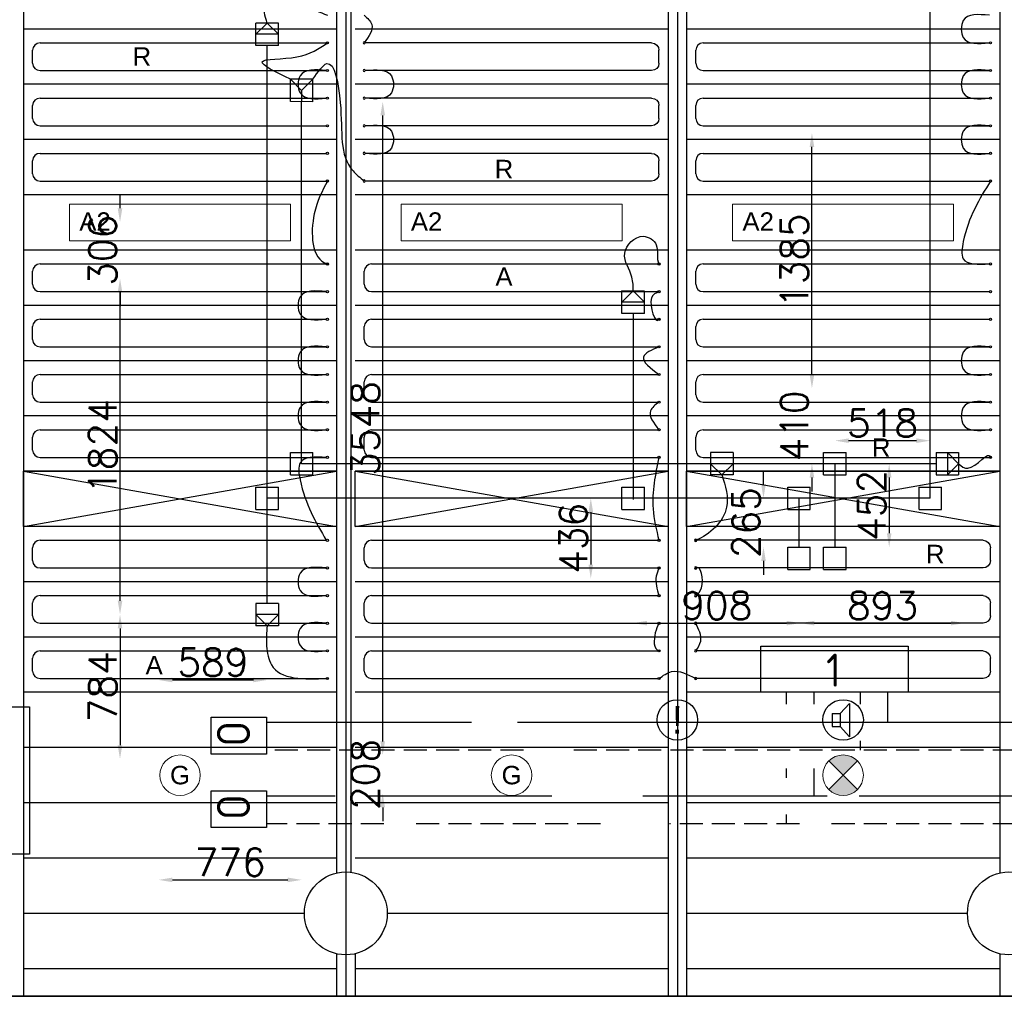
# Model space of a CAD drawing. Extents: x 7383 to 741080, y -570072 to -203000.
# Tile 28 of 32: x 554804 to 560149, y -265949 to -260648. Entities that reach past the tile are written whole.
import ezdxf

# ---------------------------------------------------------------- set-up
doc = ezdxf.new("R2010")
doc.units = 0
doc.header["$LTSCALE"] = 25
for name, pattern in [('2322105', [47, 40, -7]), ('2322106', [47, 5, -2, 5, -2, 5, -2, 5, -2, 5, -2, 5, -7]), ('2322107', [2000, 1000, 1000]), ('2322108', [7, 5, -2])]:
    doc.linetypes.add(name, pattern=pattern)
doc.layers.get('0').update_dxf_attribs({"linetype": 'CONTINUOUS'})
doc.layers.get('DEFPOINTS').update_dxf_attribs({"linetype": 'CONTINUOUS'})
for name, color, linetype in [('60', 7, 'CONTINUOUS'), ('60-CV', 3, 'CONTINUOUS'), ('KP-bandraster', 5, 'CONTINUOUS'), ('KP-koppelingen', 6, 'CONTINUOUS'), ('KP-leidingwerk-nieuw', 3, 'CONTINUOUS'), ('KP-Lucht aanvoer', 6, 'CONTINUOUS'), ('KP-lucht centreline', 2, 'CONTINUOUS'), ('KP-maatvoering', 7, 'CONTINUOUS'), ('KP-Melders', 3, 'CONTINUOUS'), ('KP-Oppervlak', 3, 'CONTINUOUS'), ('KP-panelen', 1, 'CONTINUOUS'), ('KP-registers', 4, 'CONTINUOUS'), ('KP-slangen', 7, 'CONTINUOUS'), ('KP-tekst', 7, 'CONTINUOUS'), ('SYM-W', 7, 'CONTINUOUS'), ('WL5501--', 130, 'CONTINUOUS'), ('WL5502--', 130, 'CONTINUOUS'), ('WL561---_AANVOER', 10, 'CONTINUOUS'), ('WL561---_RETOUR', 10, 'CONTINUOUS')]:
    doc.layers.add(name, color=color, linetype=linetype)
doc.layers.add('KP-Verlichting', color=2, linetype='CONTINUOUS', lineweight=18)
doc.styles.add('arial', font='ARIAL.TTF')
doc.styles.add('ISO', font='ISO.SHX')
doc.styles.add('VERWOL-1', font='ROMANS.SHX')
doc.dimstyles.new('MARTIN', dxfattribs={"dimscale": 0, "dimtxt": 50, "dimasz": 75, "dimexe": 4, "dimexo": 4, "dimgap": 20, "dimtad": 1, "dimdec": 0, "dimrnd": 0.01, "dimzin": 1, "dimdsep": 46, "dimtxsty": 'VERWOL-1', "dimcen": -25, "dimdle": 1, "dimclrd": 7, "dimclre": 2, "dimclrt": 7, "dimadec": 0, "dimazin": 0, "dimtfac": 1, "dimtdec": 0, "dimtix": 1, "dimtofl": 0, "dimtmove": 0, "dimatfit": 3, "dimldrblk": 'OBLIQUE', "dimfxl": 0, "dimtvp": 33.333333, "dimtolj": 1, "dimtzin": 1, "dimarcsym": 0})

# ---------------------------------------------------------------- blocks, each defined once
blk = doc.blocks.new('Register A')
at = {"layer": 'KP-registers', "linetype": 'Continuous'}
for p, q in [((90, 225), (1644, 225)), ((50, 115), (50, 185)), ((90, 75), (1644, 75))]:
    blk.add_line(p, q, dxfattribs=at)
for centre in [(1650, 225), (1650, 75)]:
    blk.add_circle(centre, 6, dxfattribs=at)
for centre, start, end in [((90, 185), 90, 180), ((90, 115), 180, 270)]:
    blk.add_arc(centre, 40, start, end, dxfattribs=at)
blk = doc.blocks.new('*D1597')
at = {"layer": 'DEFPOINTS', "color": 0, "linetype": 'Continuous', "transparency": 16777216}
for p in [(556147, -264231.8), (555557.7, -264660.8), (556147, -264660.9)]:
    blk.add_point(p, dxfattribs=at)
at = {"layer": 'KP-maatvoering', "color": 7, "linetype": 'Continuous', "lineweight": -2, "transparency": 16777216}
blk.add_line((555632.7, -264231.8), (556072, -264231.8), dxfattribs=at)
at = {"layer": 'KP-maatvoering', "color": 7, "linetype": 'Continuous', "transparency": 16777216}
for points in [[(555632.7, -264219.3), (555632.7, -264244.3), (555557.7, -264231.8)], [(556072, -264219.3), (556072, -264244.3), (556147, -264231.8)]]:
    blk.add_solid(points, dxfattribs=at)
at = {"layer": 'KP-maatvoering', "color": 7, "linetype": 'Continuous', "transparency": 16777216, "insert": (555852.4, -264136.8), "char_height": 150, "attachment_point": 5, "style": 'VERWOL-1'}
blk.add_mtext('\\A1;589', dxfattribs=at)
blk = doc.blocks.new('_OBLIQUE')
at = {"color": 0, "linetype": 'ByBlock'}
blk.add_line((-0.5, -0.5), (0.5, 0.5), dxfattribs=at)
blk = doc.blocks.new('*D1598')
at = {"layer": 'DEFPOINTS', "color": 0, "linetype": 'Continuous', "transparency": 16777216}
for p in [(555557.7, -264848), (556334.2, -264848.1), (556334.2, -265316.8)]:
    blk.add_point(p, dxfattribs=at)
at = {"layer": 'KP-maatvoering', "color": 7, "linetype": 'Continuous', "lineweight": -2, "transparency": 16777216}
blk.add_line((555632.7, -265316.8), (556259.2, -265316.8), dxfattribs=at)
at = {"layer": 'KP-maatvoering', "color": 7, "linetype": 'Continuous', "transparency": 16777216}
for points in [[(555632.7, -265304.3), (555632.7, -265329.3), (555557.7, -265316.8)], [(556259.2, -265304.3), (556259.2, -265329.3), (556334.2, -265316.8)]]:
    blk.add_solid(points, dxfattribs=at)
at = {"layer": 'KP-maatvoering', "color": 7, "linetype": 'Continuous', "transparency": 16777216, "insert": (555946, -265221.8), "char_height": 150, "attachment_point": 5, "style": 'VERWOL-1'}
blk.add_mtext('\\A1;776', dxfattribs=at)
blk = doc.blocks.new('*D1599')
at = {"layer": 'DEFPOINTS', "color": 0, "linetype": 'Continuous', "transparency": 16777216}
for p in [(556395, -264640.4), (556774.3, -264640.4), (556334.2, -264848.1)]:
    blk.add_point(p, dxfattribs=at)
at = {"layer": 'KP-maatvoering', "color": 7, "linetype": 'Continuous', "lineweight": -2, "transparency": 16777216}
for p, q in [((556774.3, -264565.4), (556774.3, -264490.4)), ((556774.3, -264923.1), (556774.3, -264998.1))]:
    blk.add_line(p, q, dxfattribs=at)
at = {"layer": 'KP-maatvoering', "color": 7, "linetype": 'Continuous', "transparency": 16777216}
for points in [[(556761.8, -264565.4), (556786.8, -264565.4), (556774.3, -264640.4)], [(556761.8, -264923.1), (556786.8, -264923.1), (556774.3, -264848.1)]]:
    blk.add_solid(points, dxfattribs=at)
at = {"layer": 'KP-maatvoering', "color": 7, "linetype": 'Continuous', "transparency": 16777216, "insert": (556679.3, -264744.3), "char_height": 150, "attachment_point": 5, "rotation": 90, "style": 'VERWOL-1'}
blk.add_mtext('\\A1;208', dxfattribs=at)
blk = doc.blocks.new('*D1600')
at = {"layer": 'DEFPOINTS', "color": 0, "linetype": 'Continuous', "transparency": 16777216}
for p in [(556334.2, -261092.8), (556774.3, -261092.8), (556395, -264640.4)]:
    blk.add_point(p, dxfattribs=at)
at = {"layer": 'KP-maatvoering', "color": 7, "linetype": 'Continuous', "lineweight": -2, "transparency": 16777216}
blk.add_line((556774.3, -264565.4), (556774.3, -261167.8), dxfattribs=at)
at = {"layer": 'KP-maatvoering', "color": 7, "linetype": 'Continuous', "transparency": 16777216}
for points in [[(556761.8, -261167.8), (556786.8, -261167.8), (556774.3, -261092.8)], [(556761.8, -264565.4), (556786.8, -264565.4), (556774.3, -264640.4)]]:
    blk.add_solid(points, dxfattribs=at)
at = {"layer": 'KP-maatvoering', "color": 7, "linetype": 'Continuous', "transparency": 16777216, "insert": (556679.3, -262866.6), "char_height": 150, "attachment_point": 5, "rotation": 90, "style": 'VERWOL-1'}
blk.add_mtext('\\A1;3548', dxfattribs=at)
blk = doc.blocks.new('*D1601')
at = {"layer": 'DEFPOINTS', "color": 0, "linetype": 'Continuous', "transparency": 16777216}
for p in [(556086.1, -263876.8), (555348.2, -264660.9), (556147, -264660.9)]:
    blk.add_point(p, dxfattribs=at)
at = {"layer": 'KP-maatvoering', "color": 7, "linetype": 'Continuous', "lineweight": -2, "transparency": 16777216}
blk.add_line((555348.2, -263951.8), (555348.2, -264585.9), dxfattribs=at)
at = {"layer": 'KP-maatvoering', "color": 7, "linetype": 'Continuous', "transparency": 16777216}
for points in [[(555335.7, -263951.8), (555360.7, -263951.8), (555348.2, -263876.8)], [(555335.7, -264585.9), (555360.7, -264585.9), (555348.2, -264660.9)]]:
    blk.add_solid(points, dxfattribs=at)
at = {"layer": 'KP-maatvoering', "color": 7, "linetype": 'Continuous', "transparency": 16777216, "insert": (555253.2, -264268.8), "char_height": 150, "attachment_point": 5, "rotation": 90, "style": 'VERWOL-1'}
blk.add_mtext('\\A1;784', dxfattribs=at)
blk = doc.blocks.new('*D1602')
at = {"layer": 'DEFPOINTS', "color": 0, "linetype": 'Continuous', "transparency": 16777216}
for p in [(555348.2, -262052.7), (556086.1, -262052.7), (556086.1, -263876.8)]:
    blk.add_point(p, dxfattribs=at)
at = {"layer": 'KP-maatvoering', "color": 7, "linetype": 'Continuous', "lineweight": -2, "transparency": 16777216}
blk.add_line((555348.2, -263801.8), (555348.2, -262127.7), dxfattribs=at)
at = {"layer": 'KP-maatvoering', "color": 7, "linetype": 'Continuous', "transparency": 16777216}
for points in [[(555335.7, -262127.7), (555360.7, -262127.7), (555348.2, -262052.7)], [(555335.7, -263801.8), (555360.7, -263801.8), (555348.2, -263876.8)]]:
    blk.add_solid(points, dxfattribs=at)
at = {"layer": 'KP-maatvoering', "color": 7, "linetype": 'Continuous', "transparency": 16777216, "insert": (555253.2, -262964.8), "char_height": 150, "attachment_point": 5, "rotation": 90, "style": 'VERWOL-1'}
blk.add_mtext('\\A1;1824', dxfattribs=at)
blk = doc.blocks.new('*D1603')
at = {"layer": 'DEFPOINTS', "color": 0, "linetype": 'Continuous', "transparency": 16777216}
for p in [(555348.2, -261746.4), (556147, -261746.4), (556086.1, -262052.7)]:
    blk.add_point(p, dxfattribs=at)
at = {"layer": 'KP-maatvoering', "color": 7, "linetype": 'Continuous', "lineweight": -2, "transparency": 16777216}
for p, q in [((555348.2, -261671.4), (555348.2, -261596.4)), ((555348.2, -262127.7), (555348.2, -262202.7))]:
    blk.add_line(p, q, dxfattribs=at)
at = {"layer": 'KP-maatvoering', "color": 7, "linetype": 'Continuous', "transparency": 16777216}
for points in [[(555335.7, -261671.4), (555360.7, -261671.4), (555348.2, -261746.4)], [(555335.7, -262127.7), (555360.7, -262127.7), (555348.2, -262052.7)]]:
    blk.add_solid(points, dxfattribs=at)
at = {"layer": 'KP-maatvoering', "color": 7, "linetype": 'Continuous', "transparency": 16777216, "insert": (555253.2, -261899.6), "char_height": 150, "attachment_point": 5, "rotation": 90, "style": 'VERWOL-1'}
blk.add_mtext('\\A1;306', dxfattribs=at)
blk = doc.blocks.new('*D1604')
at = {"layer": 'DEFPOINTS', "color": 0, "linetype": 'Continuous', "transparency": 16777216}
for p in [(558134.2, -263245.2), (557904.1, -263680.7), (558134.2, -263680.7)]:
    blk.add_point(p, dxfattribs=at)
at = {"layer": 'KP-maatvoering', "color": 7, "linetype": 'Continuous', "lineweight": -2, "transparency": 16777216}
blk.add_line((557904.1, -263320.2), (557904.1, -263605.7), dxfattribs=at)
at = {"layer": 'KP-maatvoering', "color": 7, "linetype": 'Continuous', "transparency": 16777216}
for points in [[(557891.6, -263320.2), (557916.6, -263320.2), (557904.1, -263245.2)], [(557891.6, -263605.7), (557916.6, -263605.7), (557904.1, -263680.7)]]:
    blk.add_solid(points, dxfattribs=at)
at = {"layer": 'KP-maatvoering', "color": 7, "linetype": 'Continuous', "transparency": 16777216, "insert": (557809.1, -263463), "char_height": 150, "attachment_point": 5, "rotation": 90, "style": 'VERWOL-1'}
blk.add_mtext('\\A1;436', dxfattribs=at)
blk = doc.blocks.new('*D1605')
at = {"layer": 'DEFPOINTS', "color": 0, "linetype": 'Continuous', "transparency": 16777216}
for p in [(558134.2, -263245.2), (559041.7, -263245.3), (559041.7, -263923.2)]:
    blk.add_point(p, dxfattribs=at)
at = {"layer": 'KP-maatvoering', "color": 7, "linetype": 'Continuous', "lineweight": -2, "transparency": 16777216}
blk.add_line((558209.2, -263923.2), (558966.7, -263923.2), dxfattribs=at)
at = {"layer": 'KP-maatvoering', "color": 7, "linetype": 'Continuous', "transparency": 16777216}
for points in [[(558209.2, -263910.7), (558209.2, -263935.7), (558134.2, -263923.2)], [(558966.7, -263910.7), (558966.7, -263935.7), (559041.7, -263923.2)]]:
    blk.add_solid(points, dxfattribs=at)
at = {"layer": 'KP-maatvoering', "color": 7, "linetype": 'Continuous', "transparency": 16777216, "insert": (558587.9, -263828.2), "char_height": 150, "attachment_point": 5, "style": 'VERWOL-1'}
blk.add_mtext('\\A1;908', dxfattribs=at)
blk = doc.blocks.new('*D1606')
at = {"layer": 'DEFPOINTS', "color": 0, "linetype": 'Continuous', "transparency": 16777216}
for p in [(559041.7, -263245.3), (559934.2, -263245.4), (559934.2, -263923.2)]:
    blk.add_point(p, dxfattribs=at)
at = {"layer": 'KP-maatvoering', "color": 7, "linetype": 'Continuous', "lineweight": -2, "transparency": 16777216}
blk.add_line((559116.7, -263923.2), (559859.2, -263923.2), dxfattribs=at)
at = {"layer": 'KP-maatvoering', "color": 7, "linetype": 'Continuous', "transparency": 16777216}
for points in [[(559116.7, -263910.7), (559116.7, -263935.7), (559041.7, -263923.2)], [(559859.2, -263910.7), (559859.2, -263935.7), (559934.2, -263923.2)]]:
    blk.add_solid(points, dxfattribs=at)
at = {"layer": 'KP-maatvoering', "color": 7, "linetype": 'Continuous', "transparency": 16777216, "insert": (559487.9, -263828.2), "char_height": 150, "attachment_point": 5, "style": 'VERWOL-1'}
blk.add_mtext('\\A1;893', dxfattribs=at)
blk = doc.blocks.new('*D1607')
at = {"layer": 'DEFPOINTS', "color": 0, "linetype": 'Continuous', "transparency": 16777216}
for p in [(559034.2, -263245.3), (558841.5, -263510.3), (559041.7, -263510.3)]:
    blk.add_point(p, dxfattribs=at)
at = {"layer": 'KP-maatvoering', "color": 7, "linetype": 'Continuous', "lineweight": -2, "transparency": 16777216}
for p, q in [((558841.5, -263170.3), (558841.5, -263095.3)), ((558841.5, -263585.3), (558841.5, -263660.3))]:
    blk.add_line(p, q, dxfattribs=at)
at = {"layer": 'KP-maatvoering', "color": 7, "linetype": 'Continuous', "transparency": 16777216}
for points in [[(558829, -263170.3), (558854, -263170.3), (558841.5, -263245.3)], [(558829, -263585.3), (558854, -263585.3), (558841.5, -263510.3)]]:
    blk.add_solid(points, dxfattribs=at)
at = {"layer": 'KP-maatvoering', "color": 7, "linetype": 'Continuous', "transparency": 16777216, "insert": (558746.5, -263377.8), "char_height": 150, "attachment_point": 5, "rotation": 90, "style": 'VERWOL-1'}
blk.add_mtext('\\A1;265', dxfattribs=at)
blk = doc.blocks.new('*D1608')
at = {"layer": 'DEFPOINTS', "color": 0, "linetype": 'Continuous', "transparency": 16777216}
for p in [(559228.9, -263058.1), (559228.9, -263510.3), (559524, -263510.3)]:
    blk.add_point(p, dxfattribs=at)
at = {"layer": 'KP-maatvoering', "color": 7, "linetype": 'Continuous', "lineweight": -2, "transparency": 16777216}
blk.add_line((559524, -263133.1), (559524, -263435.3), dxfattribs=at)
at = {"layer": 'KP-maatvoering', "color": 7, "linetype": 'Continuous', "transparency": 16777216}
for points in [[(559511.5, -263133.1), (559536.5, -263133.1), (559524, -263058.1)], [(559511.5, -263435.3), (559536.5, -263435.3), (559524, -263510.3)]]:
    blk.add_solid(points, dxfattribs=at)
at = {"layer": 'KP-maatvoering', "color": 7, "linetype": 'Continuous', "transparency": 16777216, "insert": (559429, -263284.2), "char_height": 150, "attachment_point": 5, "rotation": 90, "style": 'VERWOL-1'}
blk.add_mtext('\\A1;452', dxfattribs=at)
blk = doc.blocks.new('*D1609')
at = {"layer": 'DEFPOINTS', "color": 0, "linetype": 'Continuous', "transparency": 16777216}
for p in [(559747, -262932.9), (559228.9, -263058.1), (559747, -263058.2)]:
    blk.add_point(p, dxfattribs=at)
at = {"layer": 'KP-maatvoering', "color": 7, "linetype": 'Continuous', "lineweight": -2, "transparency": 16777216}
blk.add_line((559303.9, -262932.9), (559672, -262932.9), dxfattribs=at)
at = {"layer": 'KP-maatvoering', "color": 7, "linetype": 'Continuous', "transparency": 16777216}
for points in [[(559303.9, -262920.4), (559303.9, -262945.4), (559228.9, -262932.9)], [(559672, -262920.4), (559672, -262945.4), (559747, -262932.9)]]:
    blk.add_solid(points, dxfattribs=at)
at = {"layer": 'KP-maatvoering', "color": 7, "linetype": 'Continuous', "transparency": 16777216, "insert": (559487.9, -262837.9), "char_height": 150, "attachment_point": 5, "style": 'VERWOL-1'}
blk.add_mtext('\\A1;518', dxfattribs=at)
blk = doc.blocks.new('*D1610')
at = {"layer": 'DEFPOINTS', "color": 0, "linetype": 'Continuous', "transparency": 16777216}
for p in [(559686.1, -262648.4), (559104.6, -263058.2), (559686.2, -263058.2)]:
    blk.add_point(p, dxfattribs=at)
at = {"layer": 'KP-maatvoering', "color": 7, "linetype": 'Continuous', "lineweight": -2, "transparency": 16777216}
for p, q in [((559104.6, -262573.4), (559104.6, -262498.4)), ((559104.6, -263133.2), (559104.6, -263208.2))]:
    blk.add_line(p, q, dxfattribs=at)
at = {"layer": 'KP-maatvoering', "color": 7, "linetype": 'Continuous', "transparency": 16777216}
for points in [[(559092.1, -262573.4), (559117.1, -262573.4), (559104.6, -262648.4)], [(559092.1, -263133.2), (559117.1, -263133.2), (559104.6, -263058.2)]]:
    blk.add_solid(points, dxfattribs=at)
at = {"layer": 'KP-maatvoering', "color": 7, "linetype": 'Continuous', "transparency": 16777216, "insert": (559009.6, -262853.3), "char_height": 150, "attachment_point": 5, "rotation": 90, "style": 'VERWOL-1'}
blk.add_mtext('\\A1;410', dxfattribs=at)
blk = doc.blocks.new('*D1611')
at = {"layer": 'DEFPOINTS', "color": 0, "linetype": 'Continuous', "transparency": 16777216}
for p in [(559104.6, -261263.3), (559747, -261263.3), (559686.1, -262648.4)]:
    blk.add_point(p, dxfattribs=at)
at = {"layer": 'KP-maatvoering', "color": 7, "linetype": 'Continuous', "lineweight": -2, "transparency": 16777216}
blk.add_line((559104.6, -262573.4), (559104.6, -261338.3), dxfattribs=at)
at = {"layer": 'KP-maatvoering', "color": 7, "linetype": 'Continuous', "transparency": 16777216}
for points in [[(559092.1, -261338.3), (559117.1, -261338.3), (559104.6, -261263.3)], [(559092.1, -262573.4), (559117.1, -262573.4), (559104.6, -262648.4)]]:
    blk.add_solid(points, dxfattribs=at)
at = {"layer": 'KP-maatvoering', "color": 7, "linetype": 'Continuous', "transparency": 16777216, "insert": (559009.6, -261955.9), "char_height": 150, "attachment_point": 5, "rotation": 90, "style": 'VERWOL-1'}
blk.add_mtext('\\A1;1385', dxfattribs=at)
blk = doc.blocks.new('*D1612')
at = {"layer": 'DEFPOINTS', "color": 0, "linetype": 'Continuous', "transparency": 16777216}
for p in [(559995, -263245.4), (559934.2, -263779.5), (560745.8, -263779.5)]:
    blk.add_point(p, dxfattribs=at)
at = {"layer": 'KP-maatvoering', "color": 7, "linetype": 'Continuous', "lineweight": -2, "transparency": 16777216}
blk.add_line((560745.8, -263320.4), (560745.8, -263704.5), dxfattribs=at)
at = {"layer": 'KP-maatvoering', "color": 7, "linetype": 'Continuous', "transparency": 16777216}
for points in [[(560733.3, -263320.4), (560758.3, -263320.4), (560745.8, -263245.4)], [(560733.3, -263704.5), (560758.3, -263704.5), (560745.8, -263779.5)]]:
    blk.add_solid(points, dxfattribs=at)
at = {"layer": 'KP-maatvoering', "color": 7, "linetype": 'Continuous', "transparency": 16777216, "insert": (560650.8, -263512.5), "char_height": 150, "attachment_point": 5, "rotation": 90, "style": 'VERWOL-1'}
blk.add_mtext('\\A1;534', dxfattribs=at)
blk = doc.blocks.new('*D1613')
at = {"layer": 'DEFPOINTS', "color": 0, "linetype": 'Continuous', "transparency": 16777216}
for p in [(559994.9, -262352), (560745.8, -262352), (559995, -263245.4)]:
    blk.add_point(p, dxfattribs=at)
at = {"layer": 'KP-maatvoering', "color": 7, "linetype": 'Continuous', "lineweight": -2, "transparency": 16777216}
blk.add_line((560745.8, -263170.4), (560745.8, -262427), dxfattribs=at)
at = {"layer": 'KP-maatvoering', "color": 7, "linetype": 'Continuous', "transparency": 16777216}
for points in [[(560733.3, -262427), (560758.3, -262427), (560745.8, -262352)], [(560733.3, -263170.4), (560758.3, -263170.4), (560745.8, -263245.4)]]:
    blk.add_solid(points, dxfattribs=at)
at = {"layer": 'KP-maatvoering', "color": 7, "linetype": 'Continuous', "transparency": 16777216, "insert": (560650.8, -262798.7), "char_height": 150, "attachment_point": 5, "rotation": 90, "style": 'VERWOL-1'}
blk.add_mtext('\\A1;893', dxfattribs=at)
blk = doc.blocks.new('*D1614')
at = {"layer": 'DEFPOINTS', "color": 0, "linetype": 'Continuous', "transparency": 16777216}
for p in [(559934.2, -261209), (560745.8, -261209), (559994.9, -262352)]:
    blk.add_point(p, dxfattribs=at)
at = {"layer": 'KP-maatvoering', "color": 7, "linetype": 'Continuous', "lineweight": -2, "transparency": 16777216}
blk.add_line((560745.8, -262277), (560745.8, -261284), dxfattribs=at)
at = {"layer": 'KP-maatvoering', "color": 7, "linetype": 'Continuous', "transparency": 16777216}
for points in [[(560733.3, -261284), (560758.3, -261284), (560745.8, -261209)], [(560733.3, -262277), (560758.3, -262277), (560745.8, -262352)]]:
    blk.add_solid(points, dxfattribs=at)
at = {"layer": 'KP-maatvoering', "color": 7, "linetype": 'Continuous', "transparency": 16777216, "insert": (560650.8, -261780.5), "char_height": 150, "attachment_point": 5, "rotation": 90, "style": 'VERWOL-1'}
blk.add_mtext('\\A1;1143', dxfattribs=at)

msp = doc.modelspace()

# ---------------------------------------------------------------- hatches: boundary and pattern name
at = {"layer": 'KP-Verlichting', "linetype": 'Continuous'}
h = msp.add_hatch(color=256, dxfattribs=at)
h.paths.add_polyline_path([(559196.2, -264671), (559273.9, -264748.8), (559351.7, -264671, 0.414214)])
h.paths.add_polyline_path([(559196.2, -264826.5, 0.414214), (559351.7, -264826.5), (559273.9, -264748.8)])

# ---------------------------------------------------------------- linework, layer by layer
at = {"layer": '60-CV', "color": 2, "linetype": 'Continuous'}
for points in [[(555842.9, -264634.5), (555842.9, -264434.5), (556142.9, -264434.5), (556142.9, -264634.5)], [(555842.9, -265032.8), (555842.9, -264832.8), (556142.9, -264832.8), (556142.9, -265032.8)]]:
    msp.add_lwpolyline(points, close=True, dxfattribs=at)
at = {"layer": 'KP-bandraster', "linetype": 'Continuous'}
for p, q in [((554823.9, -258448.8), (554823.9, -265948.8)), ((558323.9, -258448.8), (558323.9, -265948.8)), ((558423.9, -258448.8), (558423.9, -265948.8)), ((556523.9, -259118.1), (556523.9, -265279.4)), ((556601.6, -259118.1), (556601.6, -265279.4)), ((560123.9, -259118.1), (560123.9, -265279.4)), ((556523.9, -265718.1), (556523.9, -265948.8)), ((556623.9, -265718.1), (556623.9, -265948.8)), ((560123.9, -265718.1), (560123.9, -265948.8))]:
    msp.add_line(p, q, dxfattribs=at)
for centre in [(556573.9, -265498.8), (560173.9, -265498.8)]:
    msp.add_circle(centre, 225, dxfattribs=at)
at = {"layer": 'KP-koppelingen', "linetype": 'Continuous'}
for p, q in [((556086.2, -260787.8), (556086.3, -260666.2)), ((556086.2, -260727), (556147.1, -260666.3)), ((556207.9, -260666.3), (556086.3, -260666.2)), ((556147.1, -260666.3), (556207.9, -260727.1)), ((556207.8, -260787.9), (556207.9, -260666.3)), ((556207.9, -260727.1), (556086.2, -260727)), ((556207.8, -260787.9), (556086.2, -260787.8)), ((556273.4, -261092.8), (556273.4, -260971.2)), ((556395.1, -260971.2), (556273.4, -260971.2)), ((556273.4, -260971.2), (556334.2, -261032)), ((556334.2, -261032), (556395.1, -260971.2)), ((556395, -261092.9), (556395.1, -260971.2)), ((556334.2, -261032), (556334.2, -261092.8)), ((556395, -261092.9), (556273.4, -261092.8)), ((558073.3, -262242.1), (558073.4, -262120.5)), ((558195.1, -262120.6), (558073.4, -262120.5)), ((558073.4, -262181.3), (558134.2, -262120.5)), ((558134.2, -262120.5), (558195, -262181.4)), ((558194.9, -262242.2), (558195.1, -262120.6)), ((558195, -262181.4), (558073.4, -262181.3)), ((558194.9, -262242.2), (558073.3, -262242.1)), ((556273.4, -263118.8), (556273.4, -262997.2)), ((556273.4, -262997.2), (556395, -262997.2)), ((556395, -263118.9), (556395, -262997.2)), ((558676.2, -262997.3), (558554.6, -262997.3)), ((558554.6, -262997.3), (558554.6, -263119)), ((558676.2, -262997.3), (558676.3, -263118.9)), ((559168.1, -263118.9), (559168.1, -262997.3)), ((559168.1, -262997.3), (559289.7, -262997.3)), ((559289.7, -263118.9), (559289.7, -262997.3)), ((559779, -262997.3), (559900.7, -262997.2)), ((559779, -262997.3), (559779.1, -263118.9)), ((559839.8, -262997.3), (559839.9, -263118.9)), ((559900.7, -263058.1), (559839.8, -262997.3)), ((559900.7, -262997.2), (559900.7, -263118.9)), ((558676.2, -263058.1), (558554.6, -263058.1)), ((558554.6, -263058.1), (558615.4, -263118.9)), ((558615.4, -263118.9), (558676.2, -263058.1)), ((559839.9, -263118.9), (559900.7, -263058.1)), ((556273.4, -263118.8), (556395, -263118.9)), ((558676.3, -263118.9), (558554.6, -263119)), ((559168.1, -263118.9), (559289.7, -263118.9)), ((559779.1, -263118.9), (559900.7, -263118.9)), ((556086.2, -263306), (556086.2, -263184.4)), ((556086.2, -263184.4), (556207.8, -263184.4)), ((556207.8, -263306), (556207.8, -263184.4)), ((558073.4, -263306), (558073.4, -263184.4)), ((558073.4, -263184.4), (558195, -263184.4)), ((558195, -263306), (558195, -263184.4)), ((558973.4, -263306.1), (558973.4, -263184.5)), ((558973.4, -263184.5), (559095, -263184.5)), ((559095, -263306.1), (559095, -263184.5)), ((559686.2, -263306.1), (559686.2, -263184.5)), ((559686.2, -263184.5), (559807.8, -263184.5)), ((559807.8, -263306.1), (559807.8, -263184.5)), ((556086.2, -263306), (556207.8, -263306)), ((558073.4, -263306), (558195, -263306)), ((558973.4, -263306.1), (559095, -263306.1)), ((559686.2, -263306.1), (559807.8, -263306.1)), ((558973.4, -263631.9), (558973.4, -263510.3)), ((558973.4, -263510.3), (559095, -263510.3)), ((559095, -263631.9), (559095, -263510.3)), ((559168.1, -263631.9), (559168.1, -263510.3)), ((559168.1, -263510.3), (559289.7, -263510.3)), ((559289.7, -263631.9), (559289.7, -263510.3)), ((558973.4, -263631.9), (559095, -263631.9)), ((559168.1, -263631.9), (559289.7, -263631.9)), ((556207.7, -263815.9), (556086.1, -263816)), ((556086.1, -263816), (556086.2, -263937.6)), ((556207.7, -263815.9), (556207.8, -263937.6)), ((556207.8, -263876.7), (556086.1, -263876.8)), ((556086.1, -263876.8), (556147, -263937.6)), ((556147, -263937.6), (556207.8, -263876.7)), ((556207.8, -263937.6), (556086.2, -263937.6))]:
    msp.add_line(p, q, dxfattribs=at)
at = {"layer": 'KP-leidingwerk-nieuw', "linetype": 'Continuous'}
for p, q in [((559747, -263245.3), (559747, -260261.8)), ((556147, -263815.9), (556147, -260787.9)), ((556334.2, -263058.1), (556334.2, -261092.8)), ((558134.2, -262242.2), (558134.2, -263252.3)), ((559779, -263058.1), (556334.2, -263058.1)), ((559228.9, -263058.1), (559228.9, -263510.3)), ((559747, -263245.3), (556147, -263245.3)), ((559034.2, -263245.3), (559034.2, -263510.3))]:
    msp.add_line(p, q, dxfattribs=at)
at = {"layer": 'KP-Lucht aanvoer', "linetype": 'Continuous'}
for p, q in [((554823.9, -263098.8), (556523.9, -263098.8)), ((554823.9, -263398.8), (554823.9, -263098.8)), ((554823.9, -263098.8), (556523.9, -263398.8)), ((554823.9, -263398.8), (556523.9, -263098.8)), ((556523.9, -263098.8), (556523.9, -263398.8)), ((556623.9, -263098.8), (558323.9, -263098.8)), ((556623.9, -263398.8), (556623.9, -263098.8)), ((556623.9, -263098.8), (558323.9, -263398.8)), ((556623.9, -263398.8), (558323.9, -263098.8)), ((558323.9, -263098.8), (558323.9, -263398.8)), ((558423.9, -263098.8), (560123.9, -263098.8)), ((558423.9, -263398.8), (558423.9, -263098.8)), ((558423.9, -263098.8), (560123.9, -263398.8)), ((558423.9, -263398.8), (560123.9, -263098.8)), ((560123.9, -263098.8), (560123.9, -263398.8)), ((556523.9, -263398.8), (554823.9, -263398.8)), ((558323.9, -263398.8), (556623.9, -263398.8)), ((560123.9, -263398.8), (558423.9, -263398.8))]:
    msp.add_line(p, q, dxfattribs=at)
at = {"layer": 'KP-lucht centreline', "linetype": 'Continuous'}
for p, q in [((556573.9, -258448.8), (556573.9, -265948.8)), ((558373.9, -258448.8), (558373.9, -265948.8))]:
    msp.add_line(p, q, dxfattribs=at)
at = {"layer": 'KP-Melders', "linetype": 'Continuous'}
for p, q in [((559257.1, -264414.3), (559309.1, -264359)), ((559309.1, -264359), (559309.1, -264539.7)), ((559214, -264414.3), (559257.1, -264414.3)), ((559214, -264414.3), (559214, -264484.3)), ((559257.1, -264414.3), (559257.1, -264484.3)), ((559214, -264484.3), (559257.1, -264484.3)), ((559214, -264484.3), (559257.1, -264484.3)), ((559257.1, -264484.3), (559309.1, -264539.7))]:
    msp.add_line(p, q, dxfattribs=at)
for centre in [(558373.9, -264448.8), (559273.9, -264448.8)]:
    msp.add_circle(centre, 110, dxfattribs=at)
at = {"layer": 'KP-Oppervlak', "linetype": 'Continuous'}
for p, q in [((549686.9, -265948.8), (575023.9, -265948.8)), ((575023.9, -265948.8), (549743.9, -265948.8))]:
    msp.add_line(p, q, dxfattribs=at)
at = {"layer": 'KP-panelen', "linetype": 'Continuous'}
for p, q in [((556523.9, -260698.8), (554823.9, -260698.8)), ((558323.9, -260698.8), (556623.9, -260698.8)), ((560123.9, -260698.8), (558423.9, -260698.8)), ((556523.9, -260998.8), (554823.9, -260998.8)), ((558323.9, -260998.8), (556623.9, -260998.8)), ((560123.9, -260998.8), (558423.9, -260998.8)), ((556523.9, -261298.8), (554823.9, -261298.8)), ((558323.9, -261298.8), (556623.9, -261298.8)), ((560123.9, -261298.8), (558423.9, -261298.8)), ((556523.9, -261598.8), (554823.9, -261598.8)), ((558323.9, -261598.8), (556623.9, -261598.8)), ((560123.9, -261598.8), (558423.9, -261598.8)), ((556523.9, -261898.8), (554823.9, -261898.8)), ((558323.9, -261898.8), (556623.9, -261898.8)), ((560123.9, -261898.8), (558423.9, -261898.8)), ((556523.9, -262198.8), (554823.9, -262198.8)), ((558323.9, -262198.8), (556623.9, -262198.8)), ((560123.9, -262198.8), (558423.9, -262198.8)), ((556523.9, -262498.8), (554823.9, -262498.8)), ((558323.9, -262498.8), (556623.9, -262498.8)), ((560123.9, -262498.8), (558423.9, -262498.8)), ((556523.9, -262798.8), (554823.9, -262798.8)), ((558323.9, -262798.8), (556623.9, -262798.8)), ((560123.9, -262798.8), (558423.9, -262798.8)), ((556523.9, -263098.8), (554823.9, -263098.8)), ((558323.9, -263098.8), (556623.9, -263098.8)), ((560123.9, -263098.8), (558423.9, -263098.8)), ((556523.9, -263398.8), (554823.9, -263398.8)), ((558323.9, -263398.8), (556623.9, -263398.8)), ((560123.9, -263398.8), (558423.9, -263398.8)), ((556523.9, -263698.8), (554823.9, -263698.8)), ((558323.9, -263698.8), (556623.9, -263698.8)), ((560123.9, -263698.8), (558423.9, -263698.8)), ((556523.9, -263998.8), (554823.9, -263998.8)), ((558323.9, -263998.8), (556623.9, -263998.8)), ((560123.9, -263998.8), (558423.9, -263998.8)), ((556523.9, -264298.8), (554823.9, -264298.8)), ((558323.9, -264298.8), (556623.9, -264298.8)), ((560123.9, -264298.8), (558423.9, -264298.8)), ((556523.9, -264598.8), (554823.9, -264598.8)), ((558323.9, -264598.8), (556623.9, -264598.8)), ((560123.9, -264598.8), (558423.9, -264598.8)), ((556523.9, -264898.8), (554823.9, -264898.8)), ((558323.9, -264898.8), (556623.9, -264898.8)), ((560123.9, -264898.8), (558423.9, -264898.8)), ((556523.9, -265198.8), (554823.9, -265198.8)), ((558323.9, -265198.8), (556623.9, -265198.8)), ((560123.9, -265198.8), (558423.9, -265198.8)), ((556348.9, -265498.8), (554823.9, -265498.8)), ((558323.9, -265498.8), (556798.9, -265498.8)), ((559948.9, -265498.8), (558423.9, -265498.8)), ((556523.9, -265798.8), (554823.9, -265798.8)), ((558323.9, -265798.8), (556623.9, -265798.8)), ((560123.9, -265798.8), (558423.9, -265798.8))]:
    msp.add_line(p, q, dxfattribs=at)
at = {"layer": 'KP-slangen', "linetype": 'Continuous'}
for points in [[(556147.1, -260666.3), (556133.6, -260564.9), (556336, -260572.2), (556473.9, -260623.8)], [(556673.9, -260623.8), (556715, -260673.3), (556673.9, -260773.8)], [(560067.9, -260623.8), (559926.2, -260652.7), (559926.2, -260745.4), (560067.9, -260773.8)], [(556273.4, -260971.2), (556120.2, -260876.6), (556308.9, -260850), (556473.9, -260773.8)], [(556395.1, -260971.2), (556471.2, -260886.6), (556543.9, -261097.4), (556613.6, -261468.3), (556673.9, -261523.8)], [(556467.9, -260923.8), (556326.2, -260952.7), (556326.2, -261045.4), (556467.9, -261073.8)], [(556679.9, -260923.8), (556821.6, -260952.7), (556821.6, -261045.4), (556679.9, -261073.8)], [(560067.9, -260923.8), (559926.2, -260952.7), (559926.2, -261045.4), (560067.9, -261073.8)], [(556679.9, -261223.8), (556821.6, -261252.7), (556821.6, -261345.4), (556679.9, -261373.8)], [(560067.9, -261223.8), (559926.2, -261252.7), (559926.2, -261345.4), (560067.9, -261373.8)], [(556473.9, -261523.8), (556403, -261701.9), (556473.9, -261973.8), (556482.1, -261976.1)], [(560073.9, -261523.8), (559926.2, -261852.7), (559926.2, -261945.4), (560067.9, -261973.8)], [(558134.2, -262120.5), (558127.3, -262046.3), (558088.3, -261915.5), (558188.9, -261823.7), (558259.4, -261870.3), (558273.9, -261973.8), (558275.7, -261977.1)], [(556467.9, -262123.8), (556326.2, -262152.7), (556326.2, -262245.4), (556467.9, -262273.8)], [(558273.9, -262123.8), (558234.2, -262158.1), (558273.9, -262273.8), (558275.7, -262270)], [(556467.9, -262423.8), (556326.2, -262452.7), (556326.2, -262545.4), (556467.9, -262573.8)], [(558273.9, -262423.8), (558190.2, -262479.1), (558273.9, -262573.8)], [(560067.9, -262423.8), (559926.2, -262452.7), (559926.2, -262545.4), (560067.9, -262573.8)], [(556467.9, -262723.8), (556326.2, -262752.7), (556326.2, -262845.4), (556467.9, -262873.8)], [(558273.9, -262723.8), (558227.9, -262770.8), (558273.9, -262873.8)], [(560067.9, -262723.8), (559926.2, -262752.7), (559926.2, -262845.4), (560067.9, -262873.8)], [(559900.7, -263058.1), (559951.2, -263082.9), (560073.9, -263023.8), (560074.4, -263026.8)], [(556467.9, -263023.8), (556326.2, -263052.7), (556326.2, -263145.4), (556467.9, -263473.8)], [(558273.9, -263023.8), (558241.7, -263302.2), (558273.9, -263473.8)], [(558615.4, -263118.9), (558641.6, -263294.4), (558473.9, -263473.8), (558469, -263475.7)], [(556467.9, -263623.8), (556326.2, -263652.7), (556326.2, -263745.4), (556467.9, -263773.8)], [(558273.9, -263623.8), (558259.3, -263668.4), (558273.9, -263773.8)], [(558473.9, -263773.8), (558505.9, -263731.3), (558473.9, -263623.8), (558468.2, -263629.5)], [(556147, -263937.6), (556144.3, -264048.1), (556170.2, -264149.4), (556473.9, -264223.8)], [(556467.9, -263923.8), (556326.2, -263952.7), (556326.2, -264045.4), (556467.9, -264073.8)], [(558273.9, -263923.8), (558254.3, -263976.4), (558273.9, -264073.8), (558276.9, -264074.5)], [(558473.9, -264073.8), (558500.8, -264020.8), (558473.9, -263923.8)], [(558273.9, -264223.8), (558342.3, -264186.7), (558473.9, -264223.8)]]:
    msp.add_spline(points, degree=3, dxfattribs=at)
at = {"layer": 'KP-Verlichting', "linetype": 'Continuous'}
for p, q in [((555073.9, -261648.8), (556273.9, -261648.8)), ((555073.9, -261648.8), (555073.9, -261848.8)), ((556273.9, -261648.8), (556273.9, -261848.8)), ((556873.9, -261648.8), (558073.9, -261648.8)), ((556873.9, -261648.8), (556873.9, -261848.8)), ((558073.9, -261648.8), (558073.9, -261848.8)), ((558673.9, -261648.8), (559873.9, -261648.8)), ((558673.9, -261648.8), (558673.9, -261848.8)), ((559873.9, -261648.8), (559873.9, -261848.8)), ((555073.9, -261848.8), (556273.9, -261848.8)), ((556873.9, -261848.8), (558073.9, -261848.8)), ((558673.9, -261848.8), (559873.9, -261848.8)), ((559351.7, -264826.5), (559196.2, -264671)), ((559196.2, -264826.5), (559351.7, -264671))]:
    msp.add_line(p, q, dxfattribs=at)
for centre in [(555673.9, -264748.8), (557473.9, -264748.8), (559273.9, -264748.8)]:
    msp.add_circle(centre, 110, dxfattribs=at)
at = {"layer": 'SYM-W', "color": 2, "linetype": 'Continuous'}
for points in [[(559627.5, -264298.8), (558827.5, -264298.8), (558827.5, -264048.8), (559627.5, -264048.8)], [(554605.9, -265178.1), (554605.9, -264378.1), (554855.9, -264378.1), (554855.9, -265178.1)]]:
    msp.add_lwpolyline(points, close=True, dxfattribs=at)
at = {"layer": 'WL5501--', "linetype": '2322105'}
for p, q in [((559117.1, -264362.8), (559117.1, -264298.8)), ((559117.1, -264862.8), (559117.1, -264712.8)), ((557691.7, -264862.8), (556142.9, -264862.8)), ((569761.6, -264862.8), (558066.7, -264862.8))]:
    msp.add_line(p, q, dxfattribs=at)
at = {"layer": 'WL5502--', "linetype": '2322106'}
for p, q in [((558967.1, -264362.8), (558967.1, -264298.8)), ((558967.1, -264762.8), (558967.1, -264712.8)), ((558967.1, -265012.8), (558967.1, -264962.8)), ((557955.9, -265012.8), (556142.9, -265012.8)), ((569611.6, -265012.8), (558330.9, -265012.8))]:
    msp.add_line(p, q, dxfattribs=at)
at = {"layer": 'WL561---_AANVOER', "linetype": '2322107'}
for p, q in [((559517.1, -264462.8), (559517.1, -264298.8)), ((557256.7, -264462.8), (556142.9, -264462.8)), ((570161.6, -264462.8), (557506.7, -264462.8))]:
    msp.add_line(p, q, dxfattribs=at)
at = {"layer": 'WL561---_RETOUR', "linetype": '2322108'}
for p, q in [((559367.1, -264298.8), (559367.1, -264362.8)), ((559367.1, -264562.8), (559367.1, -264612.8)), ((557538.8, -264612.8), (556142.9, -264612.8)), ((570011.6, -264612.8), (557788.8, -264612.8))]:
    msp.add_line(p, q, dxfattribs=at)

# ---------------------------------------------------------------- block references
at = {"layer": 'KP-registers', "linetype": 'Continuous'}
for p in [(554823.9, -260998.8), (558423.9, -260998.8), (554823.9, -261298.8), (558423.9, -261298.8), (554823.9, -261598.8), (558423.9, -261598.8), (554823.9, -262198.8), (556623.9, -262198.8), (558423.9, -262198.8), (554823.9, -262498.8), (556623.9, -262498.8), (558423.9, -262498.8), (554823.9, -262798.8), (556623.9, -262798.8), (558423.9, -262798.8), (554823.9, -263098.8), (556623.9, -263098.8), (558423.9, -263098.8), (554823.9, -263698.8), (556623.9, -263698.8), (554823.9, -263998.8), (556623.9, -263998.8), (554823.9, -264298.8), (556623.9, -264298.8)]:
    msp.add_blockref('Register A', p, dxfattribs=at)
at = {"layer": 'KP-registers', "linetype": 'Continuous', "xscale": -1}
for p in [(558323.9, -260998.8), (558323.9, -261298.8), (558323.9, -261598.8), (560123.9, -263698.8), (560123.9, -263998.8), (560123.9, -264298.8)]:
    msp.add_blockref('Register A', p, dxfattribs=at)

# ---------------------------------------------------------------- texts
at = {"layer": '60', "color": 1, "linetype": 'Continuous', "style": 'ISO'}
msp.add_text('1', height=180, dxfattribs=at).set_placement((559181.2, -264268.5))
at = {"layer": '60-CV', "color": 1, "linetype": 'Continuous', "style": 'ISO', "text_generation_flag": 2}
for p in [(555873.9, -264593), (555873.9, -264991.3)]:
    msp.add_text('O', height=180, rotation=270, dxfattribs=at).set_placement(p)
at = {"layer": 'KP-Melders', "linetype": 'Continuous', "insert": (558373.9, -264448.8), "char_height": 150, "attachment_point": 5, "style": 'arial'}
msp.add_mtext('\\A1;!', dxfattribs=at)
at = {"layer": 'KP-tekst', "linetype": 'Continuous', "char_height": 100, "attachment_point": 5, "style": 'arial'}
for s, insert in [('\\A1;R', (555466.8, -260847.4)), ('\\A1;R', (557432.7, -261458.6)), ('\\A1;A', (557432.7, -262042.4)), ('\\A1;R', (559480.4, -262970.2)), ('\\A1;R', (559773.9, -263548.2)), ('\\A1;A', (555533.4, -264151.1))]:
    msp.add_mtext(s, dxfattribs=dict(at, insert=insert))
at = {"layer": 'KP-Verlichting', "linetype": 'Continuous', "char_height": 100, "attachment_point": 5, "style": 'arial'}
for s, insert in [('\\A1;A2', (555212.5, -261743.7)), ('\\A1;A2', (557012.5, -261743.7)), ('\\A1;A2', (558812.5, -261743.7)), ('\\A1;G', (555673.9, -264748.8)), ('\\A1;G', (557473.9, -264748.8))]:
    msp.add_mtext(s, dxfattribs=dict(at, insert=insert))

# ---------------------------------------------------------------- dimensions: what is measured, and where the dimension line sits
at = {"layer": 'KP-maatvoering', "linetype": 'Continuous'}
for base, p1, p2, picture, middle in [((556774.3, -261092.8), (556395, -264640.4), (556334.2, -261092.8), '*D1600', (556679.3, -262866.6)), ((560745.8, -261209), (559994.9, -262352), (559934.2, -261209), '*D1614', (560650.8, -261780.5)), ((559104.6, -261263.3), (559686.1, -262648.4), (559747, -261263.3), '*D1611', (559009.6, -261955.9)), ((555348.2, -261746.4), (556086.1, -262052.7), (556147, -261746.4), '*D1603', (555253.2, -261899.6)), ((555348.2, -262052.7), (556086.1, -263876.8), (556086.1, -262052.7), '*D1602', (555253.2, -262964.8)), ((560745.8, -262352), (559995, -263245.4), (559994.9, -262352), '*D1613', (560650.8, -262798.7)), ((559104.6, -263058.2), (559686.1, -262648.4), (559686.2, -263058.2), '*D1610', (559009.6, -262853.3)), ((558841.5, -263510.3), (559034.2, -263245.3), (559041.7, -263510.3), '*D1607', (558746.5, -263377.8)), ((559524, -263510.3), (559228.9, -263058.1), (559228.9, -263510.3), '*D1608', (559429, -263284.2)), ((557904.1224, -263680.725), (558134.184, -263245.2028), (558134.184, -263680.725), '*D1604', (557809.1224, -263462.9639)), ((560745.8, -263779.5), (559995, -263245.4), (559934.2, -263779.5), '*D1612', (560650.8, -263512.5)), ((555348.2, -264660.9), (556086.1, -263876.8), (556147, -264660.9), '*D1601', (555253.2, -264268.8)), ((556774.3, -264640.4), (556334.2, -264848.1), (556395, -264640.4), '*D1599', (556679.3, -264744.3))]:
    dim = msp.add_linear_dim(base=base, p1=p1, p2=p2, angle=90, dimstyle='MARTIN', override={"dimscale": 1, "dimtxt": 150, "dimse1": 1, "dimse2": 1}, dxfattribs=at)
    dim.commit()
    dim.dimension.update_dxf_attribs({"geometry": picture, "text_midpoint": middle})
for base, p1, p2, picture, middle in [((559747, -262932.9), (559228.9, -263058.1), (559747, -263058.2), '*D1609', (559487.9, -262837.9)), ((559041.6853, -263923.2203), (558134.184, -263245.2028), (559041.6853, -263245.2963), '*D1605', (558587.9347, -263828.2203)), ((559934.184, -263923.2203), (559041.6853, -263245.2963), (559934.184, -263245.3882), '*D1606', (559487.9347, -263828.2203)), ((556147, -264231.8), (555557.7, -264660.8), (556147, -264660.9), '*D1597', (555852.4, -264136.8)), ((556334.184, -265316.7535), (555557.7202, -264848.0408), (556334.184, -264848.1208), '*D1598', (555945.9521, -265221.7535))]:
    dim = msp.add_linear_dim(base=base, p1=p1, p2=p2, dimstyle='MARTIN', override={"dimscale": 1, "dimtxt": 150, "dimse1": 1, "dimse2": 1}, dxfattribs=at)
    dim.commit()
    dim.dimension.update_dxf_attribs({"geometry": picture, "text_midpoint": middle})

doc.saveas('drawing.dxf')
